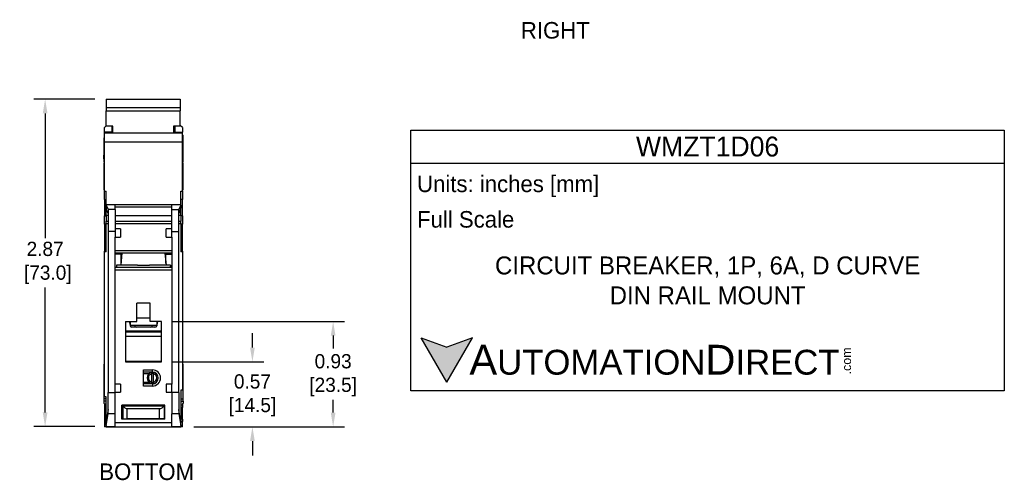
# Model space of a CAD drawing. Header units: inches. Extents: x 640.04 to 648.8, y 478.44 to 488.13.
# Tile 1 of 4: x 640.15 to 648.8, y 478.44 to 482.47. Entities that reach past the tile are written whole.
import ezdxf

# ---------------------------------------------------------------- set-up
doc = ezdxf.new("R2010")
doc.units = ezdxf.units.IN
doc.header["$LTSCALE"] = 8
doc.header["$MEASUREMENT"] = 0
doc.layers.add('Dimensions', color=140, linetype='Continuous')
doc.layers.add('Text', color=140, linetype='Continuous')
doc.styles.add('\\M+2ABAC\\M+2A6A11', font='txt')
doc.dimstyles.get("Standard").update_dxf_attribs({"dimtxt": 0.125, "dimasz": 0.125, "dimexe": 0.1, "dimexo": 0.1, "dimgap": 0.05, "dimtad": 0, "dimtih": 1, "dimtoh": 1, "dimzin": 0, "dimdsep": 46, "dimtxsty": 'Standard', "dimcen": 0, "dimclrd": 256, "dimclre": 256, "dimclrt": 256, "dimadec": 0, "dimazin": 0, "dimtfac": 1, "dimtofl": 0, "dimtmove": 0, "dimatfit": 3, "dimfxl": 0, "dimtolj": 1, "dimtzin": 0, "dimarcsym": 0})

# ---------------------------------------------------------------- blocks, each defined once
blk = doc.blocks.new('*D3')
at = {"layer": 'DEFPOINTS', "color": 0}
for p in [(640.9105, 481.7711), (640.3739, 478.8973), (640.9105, 478.8973)]:
    blk.add_point(p, dxfattribs=at)
at = {"layer": 'Dimensions', "lineweight": -2}
for p, q in [((640.8105, 481.7711), (640.2739, 481.7711)), ((640.3739, 481.6461), (640.3739, 480.5508)), ((640.3739, 479.0223), (640.3739, 480.1175)), ((640.8105, 478.8973), (640.2739, 478.8973))]:
    blk.add_line(p, q, dxfattribs=at)
at = {"layer": 'Dimensions'}
for points in [[(640.353, 481.6461), (640.3947, 481.6461), (640.3739, 481.7711)], [(640.353, 479.0223), (640.3947, 479.0223), (640.3739, 478.8973)]]:
    blk.add_solid(points, dxfattribs=at)
at = {"layer": 'Dimensions', "insert": (640.3739, 480.3342), "char_height": 0.125, "attachment_point": 5}
blk.add_mtext('\\A1;2.87\\P [73.0]', dxfattribs=at)
blk = doc.blocks.new('*D4')
at = {"layer": 'DEFPOINTS', "color": 0}
for p in [(641.3947, 479.4663), (642.1939, 479.4663), (641.5798, 478.8955)]:
    blk.add_point(p, dxfattribs=at)
at = {"layer": 'Dimensions', "lineweight": -2}
for p, q in [((642.1939, 479.5913), (642.1939, 479.7163)), ((641.4947, 479.4663), (642.2939, 479.4663)), ((641.6798, 478.8955), (642.2939, 478.8955)), ((642.1939, 478.7705), (642.1939, 478.6455))]:
    blk.add_line(p, q, dxfattribs=at)
at = {"layer": 'Dimensions'}
for points in [[(642.1731, 479.5913), (642.2148, 479.5913), (642.1939, 479.4663)], [(642.1731, 478.7705), (642.2148, 478.7705), (642.1939, 478.8955)]]:
    blk.add_solid(points, dxfattribs=at)
at = {"layer": 'Dimensions', "char_height": 0.125, "attachment_point": 5}
for s, insert in [('\\A1;0.57', (642.1939, 479.2934)), ('\\A1;[14.5]', (642.1939, 479.0684))]:
    blk.add_mtext(s, dxfattribs=dict(at, insert=insert))
blk = doc.blocks.new('*D5')
at = {"layer": 'DEFPOINTS', "color": 0}
for p in [(641.3947, 479.8207), (642.9026, 479.8207), (641.5798, 478.8955)]:
    blk.add_point(p, dxfattribs=at)
at = {"layer": 'Dimensions', "lineweight": -2}
for p, q in [((641.4947, 479.8207), (643.0026, 479.8207)), ((642.9026, 479.6957), (642.9026, 479.5831)), ((642.9026, 479.0205), (642.9026, 479.1331)), ((641.6798, 478.8955), (643.0026, 478.8955))]:
    blk.add_line(p, q, dxfattribs=at)
at = {"layer": 'Dimensions'}
for points in [[(642.8818, 479.6957), (642.9234, 479.6957), (642.9026, 479.8207)], [(642.8818, 479.0205), (642.9234, 479.0205), (642.9026, 478.8955)]]:
    blk.add_solid(points, dxfattribs=at)
at = {"layer": 'Dimensions', "char_height": 0.125, "attachment_point": 5}
for s, insert in [('\\A1;0.93', (642.9026, 479.4706)), ('\\A1;[23.5]', (642.9026, 479.2456))]:
    blk.add_mtext(s, dxfattribs=dict(at, insert=insert))

msp = doc.modelspace()

# ---------------------------------------------------------------- hatches: boundary and pattern name
at = {"layer": 'Text'}
msp.add_hatch(color=256, dxfattribs=at).paths.add_polyline_path([(643.9002, 479.2887), (644.1249, 479.6778), (643.9002, 479.596), (643.6755, 479.6778)])

# ---------------------------------------------------------------- linework, layer by layer
for p, q in [((640.9105, 481.7711), (640.9105, 481.697)), ((640.9105, 481.7711), (641.5601, 481.7711)), ((641.5601, 481.7711), (641.5601, 481.697)), ((640.9105, 481.697), (640.9105, 481.6693)), ((640.9105, 481.697), (641.5601, 481.697)), ((640.9105, 481.5344), (640.9105, 481.6693)), ((640.9105, 481.6693), (641.5601, 481.6693)), ((641.5601, 481.697), (641.5601, 481.6693)), ((641.5601, 481.5344), (641.5601, 481.6693)), ((640.8947, 481.5215), (640.9105, 481.5372)), ((640.9695, 481.5344), (640.9105, 481.5344)), ((640.9616, 481.4806), (640.9616, 481.5344)), ((640.9695, 481.5274), (640.9616, 481.5274)), ((640.9695, 481.4742), (640.9695, 481.5344)), ((641.501, 481.5344), (641.501, 481.4742)), ((641.5601, 481.5344), (641.501, 481.5344)), ((641.5128, 481.5293), (641.501, 481.5293)), ((641.5128, 481.5344), (641.5128, 481.4806)), ((641.5798, 481.5215), (641.5601, 481.5411)), ((640.8947, 481.4806), (640.8947, 481.5215)), ((640.8947, 481.4742), (640.8947, 481.4806)), ((640.9616, 481.4806), (640.8947, 481.4806)), ((640.8947, 481.4742), (641.5798, 481.4742)), ((640.8947, 481.3955), (640.8947, 481.4742)), ((640.9616, 481.4742), (640.8947, 481.4742)), ((640.8947, 481.4742), (640.8947, 481.4742)), ((640.9616, 481.4742), (640.9616, 481.4806)), ((640.9616, 481.4742), (640.9616, 481.4742)), ((641.5128, 481.4742), (641.5128, 481.4806)), ((641.5128, 481.4806), (641.5798, 481.4806)), ((641.5798, 481.5215), (641.5798, 481.4806)), ((641.5798, 481.4742), (641.5798, 481.4806)), ((641.5798, 481.3955), (641.5798, 481.4742)), ((641.5798, 481.4545), (641.5857, 481.4545)), ((641.5857, 481.2183), (641.5857, 481.4545)), ((640.8888, 481.4329), (640.8888, 481.2807)), ((640.8947, 481.4329), (640.8888, 481.4329)), ((640.8947, 481.3955), (641.5798, 481.3955)), ((640.8947, 480.9624), (640.8947, 481.3955)), ((641.5798, 480.9624), (641.5798, 481.3955)), ((640.8888, 481.2484), (640.8888, 481.2807)), ((640.8947, 481.2807), (640.8888, 481.2807)), ((640.8947, 481.2484), (640.8888, 481.2484)), ((640.8888, 481.2484), (640.8888, 481.2183)), ((640.8947, 481.2183), (640.8888, 481.2183)), ((640.8888, 481.2104), (640.8888, 480.9742)), ((640.8947, 481.2104), (640.8888, 481.2104)), ((641.5798, 481.2183), (641.5857, 481.2183)), ((641.5798, 481.2104), (641.5857, 481.2104)), ((641.5857, 480.9742), (641.5857, 481.2104)), ((640.8947, 480.9742), (640.8888, 480.9742)), ((640.8947, 480.9624), (640.9105, 480.9624)), ((640.8947, 480.8915), (640.8947, 480.9624)), ((640.9105, 480.8443), (640.9105, 480.9624)), ((641.564, 480.8443), (641.564, 480.9624)), ((641.564, 480.9624), (641.5798, 480.9624)), ((641.5798, 480.9742), (641.5857, 480.9742)), ((641.5798, 480.9624), (641.5798, 480.8915)), ((640.8947, 480.8915), (640.8947, 480.7471)), ((640.8947, 480.8915), (640.9105, 480.8915)), ((641.564, 480.8443), (640.9105, 480.8443)), ((640.9105, 480.8443), (640.9105, 480.8441)), ((640.9892, 480.8441), (640.9105, 480.8441)), ((640.9105, 480.8415), (640.9105, 480.8441)), ((640.9105, 480.8246), (640.9105, 480.8415)), ((640.9105, 480.8415), (640.9262, 480.8041)), ((640.9892, 480.8041), (640.9892, 480.8441)), ((641.4853, 480.8041), (641.4853, 480.8441)), ((641.564, 480.8441), (641.4853, 480.8441)), ((641.564, 480.8415), (641.5483, 480.8041)), ((641.5798, 480.8915), (641.564, 480.8915)), ((641.564, 480.8443), (641.564, 480.8441)), ((641.564, 480.8415), (641.564, 480.8441)), ((641.564, 480.8415), (641.564, 480.8246)), ((641.5798, 480.7471), (641.5798, 480.8915)), ((640.9105, 480.7498), (640.9105, 480.8246)), ((640.9105, 480.8246), (640.9106, 480.8021)), ((640.9105, 480.7498), (640.9105, 480.7005)), ((640.9262, 480.7498), (640.9105, 480.7498)), ((640.9106, 480.8021), (640.9262, 480.7651)), ((640.9892, 480.8041), (640.9262, 480.8041)), ((640.9262, 480.8041), (640.9262, 480.609)), ((641.4853, 480.8246), (640.9892, 480.8246)), ((640.9892, 480.8041), (640.9892, 480.6317)), ((640.9892, 480.7498), (641.4853, 480.7498)), ((641.4853, 480.6317), (641.4853, 480.8041)), ((641.4853, 480.8041), (641.5483, 480.8041)), ((641.5483, 480.609), (641.5483, 480.8041)), ((641.5483, 480.7651), (641.5638, 480.8021)), ((641.564, 480.7498), (641.5483, 480.7498)), ((641.564, 480.8246), (641.5638, 480.8021)), ((641.564, 480.7498), (641.564, 480.8246)), ((641.564, 480.7498), (641.564, 480.7005)), ((640.8947, 480.6745), (640.8947, 480.7471)), ((640.8947, 480.7471), (640.9105, 480.7471)), ((640.8947, 480.6745), (640.8947, 480.437)), ((640.9105, 480.6745), (640.8947, 480.6745)), ((640.9105, 480.6799), (640.9105, 480.7005)), ((640.9105, 480.7005), (640.9262, 480.7005)), ((640.9105, 480.6799), (640.9262, 480.6799)), ((640.9105, 480.4309), (640.9105, 480.6799)), ((640.9892, 480.7005), (641.4853, 480.7005)), ((640.9892, 480.6799), (641.4853, 480.6799)), ((641.5483, 480.7005), (641.564, 480.7005)), ((641.5483, 480.6799), (641.564, 480.6799)), ((641.5798, 480.7471), (641.564, 480.7471)), ((641.564, 480.6799), (641.564, 480.7005)), ((641.564, 480.6799), (641.564, 480.4309)), ((641.5798, 480.6745), (641.564, 480.6745)), ((641.5798, 480.7471), (641.5798, 480.6745)), ((641.5798, 480.437), (641.5798, 480.6745)), ((640.9892, 480.609), (640.9262, 480.609)), ((640.9262, 480.609), (640.9262, 479.1978)), ((640.9893, 480.6317), (640.9892, 480.6317)), ((640.9892, 480.609), (640.9892, 480.5608)), ((641.0364, 480.6317), (640.9893, 480.6317)), ((641.0364, 480.6317), (641.0364, 480.5608)), ((641.438, 480.5608), (641.438, 480.6317)), ((641.4851, 480.6317), (641.438, 480.6317)), ((641.4851, 480.6317), (641.4853, 480.6317)), ((641.4853, 480.5608), (641.4853, 480.609)), ((641.4853, 480.609), (641.5483, 480.609)), ((641.5483, 479.1978), (641.5483, 480.609)), ((640.9892, 480.5608), (641.0364, 480.5608)), ((640.9892, 479.2695), (640.9892, 480.5608)), ((641.438, 480.5608), (641.4853, 480.5608)), ((641.4853, 480.5608), (641.4853, 479.2695)), ((640.8947, 480.437), (640.9105, 480.437)), ((640.8947, 480.4309), (640.8947, 480.437)), ((640.9105, 480.4309), (640.8947, 480.4309)), ((640.8947, 479.1593), (640.8947, 480.4309)), ((641.4853, 480.4388), (640.9892, 480.4388)), ((641.4853, 480.4191), (640.9892, 480.4191)), ((641.0404, 480.412), (640.9892, 480.412)), ((641.0483, 480.4191), (641.039, 480.3128)), ((641.0404, 480.4191), (641.0404, 480.412)), ((641.0404, 480.3285), (641.0404, 480.412)), ((641.4262, 480.4191), (641.4355, 480.3128)), ((641.4341, 480.412), (641.4341, 480.4191)), ((641.4341, 480.412), (641.4853, 480.412)), ((641.4341, 480.3285), (641.4341, 480.412)), ((641.5798, 480.437), (641.564, 480.437)), ((641.5798, 480.4309), (641.564, 480.4309)), ((641.5798, 480.437), (641.5798, 480.4309)), ((641.5798, 480.4309), (641.5798, 479.2183)), ((641.4853, 480.2931), (640.9892, 480.2931)), ((640.9892, 480.2734), (641.4853, 480.2734)), ((641.001, 480.3128), (641.001, 480.3049)), ((641.184, 480.3128), (641.001, 480.3128)), ((641.001, 480.3049), (641.001, 480.2931)), ((641.184, 480.3128), (641.2905, 480.3128)), ((641.4735, 480.3128), (641.2905, 480.3128)), ((641.4735, 480.3128), (641.4735, 480.3049)), ((641.4735, 480.3049), (641.4735, 480.2931)), ((641.1782, 479.8207), (641.1782, 479.9821)), ((641.2963, 479.9821), (641.1782, 479.9821)), ((641.2963, 479.8207), (641.2963, 479.9821)), ((641.0798, 479.8207), (641.0798, 479.4663)), ((641.0798, 479.8207), (641.1782, 479.8207)), ((641.1131, 479.8207), (641.1191, 479.7897)), ((641.1191, 479.8061), (641.1159, 479.8061)), ((641.1191, 479.8207), (641.1191, 479.7863)), ((641.1782, 479.8522), (641.2963, 479.8522)), ((641.3947, 479.8207), (641.2963, 479.8207)), ((641.3614, 479.8207), (641.3553, 479.7897)), ((641.3553, 479.8207), (641.3553, 479.7863)), ((641.3553, 479.8061), (641.3585, 479.8061)), ((641.3947, 479.4663), (641.3947, 479.8207)), ((641.0798, 479.7301), (641.3947, 479.7301)), ((641.3929, 479.734), (641.0816, 479.734)), ((641.1191, 479.7863), (641.1198, 479.7863)), ((641.1198, 479.7863), (641.1206, 479.7822)), ((641.3545, 479.7852), (641.12, 479.7852)), ((641.3384, 479.7695), (641.136, 479.7695)), ((641.3547, 479.7863), (641.3539, 479.7822)), ((641.3553, 479.7863), (641.3547, 479.7863)), ((641.0798, 479.6908), (641.3947, 479.6908)), ((641.3947, 479.4683), (641.0798, 479.4683)), ((641.0798, 479.4663), (641.3947, 479.4663)), ((640.8888, 479.4467), (640.8888, 479.3364)), ((640.8947, 479.4467), (640.8888, 479.4467)), ((641.2372, 479.2537), (641.2372, 479.3955)), ((641.2372, 479.3955), (641.316, 479.3955)), ((641.316, 479.3758), (641.2372, 479.3758)), ((641.3101, 479.3732), (641.3101, 479.3612)), ((641.316, 479.3758), (641.316, 479.3955)), ((641.3258, 479.3612), (641.3258, 479.3732)), ((641.5798, 479.4467), (641.5857, 479.4467)), ((641.5857, 479.3364), (641.5857, 479.4467)), ((640.8888, 479.3364), (640.8888, 479.2183)), ((640.8947, 479.3364), (640.8888, 479.3364)), ((641.2372, 479.364), (641.2884, 479.364)), ((641.2884, 479.2852), (641.2372, 479.2852)), ((641.3101, 479.288), (641.3101, 479.3612)), ((641.3101, 479.288), (641.3101, 479.276)), ((641.3258, 479.288), (641.3258, 479.3612)), ((641.3258, 479.276), (641.3258, 479.288)), ((641.3475, 479.364), (641.3487, 479.364)), ((641.3475, 479.2852), (641.3487, 479.2852)), ((641.5798, 479.3364), (641.5857, 479.3364)), ((641.5857, 479.2183), (641.5857, 479.3364)), ((640.8947, 479.2183), (640.8888, 479.2183)), ((640.8888, 479.2183), (640.8888, 479.1412)), ((640.9262, 479.1978), (640.9892, 479.1978)), ((640.9262, 479.0099), (640.9262, 479.1978)), ((640.9892, 479.1986), (640.9892, 479.2695)), ((641.0364, 479.2695), (640.9892, 479.2695)), ((640.9892, 479.1986), (641.0364, 479.1986)), ((640.9892, 479.1978), (640.9892, 479.1986)), ((640.9892, 479.0099), (640.9892, 479.1978)), ((641.0364, 479.2695), (641.0364, 479.1986)), ((641.316, 479.2734), (641.2372, 479.2734)), ((641.316, 479.2537), (641.2372, 479.2537)), ((641.316, 479.2734), (641.316, 479.2537)), ((641.4853, 479.2695), (641.438, 479.2695)), ((641.438, 479.2695), (641.438, 479.1986)), ((641.438, 479.1986), (641.4853, 479.1986)), ((641.4853, 479.1986), (641.4853, 479.2695)), ((641.4853, 479.1986), (641.4853, 479.1978)), ((641.4853, 479.1978), (641.4853, 479.0099)), ((641.5483, 479.1978), (641.4853, 479.1978)), ((641.5483, 479.1978), (641.5483, 479.0099)), ((641.564, 479.2183), (641.564, 478.9348)), ((641.5798, 479.2183), (641.564, 479.2183)), ((641.5798, 479.2183), (641.5857, 479.2183)), ((641.5857, 479.1412), (641.5857, 479.2183)), ((640.9105, 479.1412), (640.8888, 479.1412)), ((640.8888, 479.1412), (640.8888, 479.1219)), ((640.9105, 479.1219), (640.8888, 479.1219)), ((640.8888, 479.1219), (640.8888, 479.1002)), ((640.9105, 479.1593), (640.8947, 479.1593)), ((640.9105, 478.9348), (640.9105, 479.1593)), ((641.564, 479.1412), (641.5857, 479.1412)), ((641.564, 479.1219), (641.5857, 479.1219)), ((641.5857, 479.1219), (641.5857, 479.1412)), ((641.5857, 479.1219), (641.5857, 479.1002)), ((640.8947, 479.1002), (640.8888, 479.1002)), ((640.8947, 479.1002), (640.8947, 479.0845)), ((640.9105, 479.0845), (640.8947, 479.0845)), ((640.8947, 479.0845), (640.8947, 479.0648)), ((640.8947, 479.0648), (640.8947, 478.9624)), ((640.9105, 479.0648), (640.8947, 479.0648)), ((640.9262, 479.0475), (640.9106, 478.9471)), ((641.0483, 478.9624), (641.0483, 479.0845)), ((641.4262, 479.0845), (641.0483, 479.0845)), ((641.0483, 479.0795), (641.0561, 479.0795)), ((641.0561, 479.0795), (641.0594, 479.0795)), ((641.0561, 479.0795), (641.0561, 478.9673)), ((641.0594, 479.0795), (641.415, 479.0795)), ((641.0955, 479.0559), (641.379, 479.0559)), ((641.0955, 478.9673), (641.0955, 479.0559)), ((641.1979, 479.0845), (641.1979, 479.0795)), ((641.2766, 479.0845), (641.2766, 479.0795)), ((641.379, 478.9673), (641.379, 479.0559)), ((641.4183, 479.0795), (641.415, 479.0795)), ((641.4262, 479.0795), (641.4183, 479.0795)), ((641.4183, 479.0795), (641.4183, 478.9673)), ((641.4262, 478.9624), (641.4262, 479.0845)), ((641.5638, 478.9471), (641.5483, 479.0475)), ((641.5798, 479.0845), (641.564, 479.0845)), ((641.5798, 479.0648), (641.564, 479.0648)), ((641.5798, 479.1002), (641.5857, 479.1002)), ((641.5798, 479.1002), (641.5798, 479.0845)), ((641.5798, 479.0845), (641.5798, 479.0648)), ((641.5798, 478.9624), (641.5798, 479.0648)), ((640.8947, 478.9624), (640.8947, 478.9427)), ((640.9105, 478.9624), (640.8947, 478.9624)), ((640.8947, 478.9427), (640.9105, 478.9427)), ((640.8947, 478.9427), (640.8947, 478.8955)), ((640.9105, 478.9084), (640.9262, 479.0099)), ((640.9105, 478.9348), (640.9106, 478.9471)), ((640.9105, 478.9084), (640.9105, 478.9348)), ((640.9892, 479.0099), (640.9262, 479.0099)), ((640.9892, 478.8973), (640.9892, 479.0099)), ((640.9892, 478.9348), (641.4853, 478.9348)), ((641.0483, 478.9673), (641.0561, 478.9673)), ((641.4262, 478.9624), (641.0483, 478.9624)), ((641.0561, 478.9673), (641.0955, 478.9673)), ((641.0837, 478.9673), (641.0837, 478.9624)), ((641.379, 478.9673), (641.0955, 478.9673)), ((641.1782, 478.9624), (641.1782, 478.9673)), ((641.2963, 478.9624), (641.2963, 478.9673)), ((641.4183, 478.9673), (641.379, 478.9673)), ((641.3908, 478.9624), (641.3908, 478.9673)), ((641.4262, 478.9673), (641.4183, 478.9673)), ((641.4853, 478.8973), (641.4853, 479.0099)), ((641.5483, 479.0099), (641.4853, 479.0099)), ((641.5483, 479.0099), (641.564, 478.9084)), ((641.564, 478.9348), (641.5638, 478.9471)), ((641.5798, 478.9624), (641.564, 478.9624)), ((641.564, 478.9427), (641.5798, 478.9427)), ((641.564, 478.9084), (641.564, 478.9348)), ((641.5798, 478.9624), (641.5798, 478.9427)), ((641.5798, 478.8955), (641.5798, 478.9427)), ((640.9105, 478.8955), (640.8947, 478.8955)), ((640.9105, 478.9084), (640.9105, 478.8973)), ((640.9105, 478.8973), (640.9892, 478.8973)), ((640.9105, 478.8955), (640.9105, 478.8973)), ((640.9105, 478.8955), (641.564, 478.8955)), ((641.4853, 478.8973), (641.564, 478.8973)), ((641.564, 478.9084), (641.564, 478.8973)), ((641.564, 478.8955), (641.564, 478.8973)), ((641.5798, 478.8955), (641.564, 478.8955))]:
    msp.add_line(p, q)
for centre, radius, start, end in [((641.0207, 480.3049), 0.0197, 180, 216.8699), ((641.4538, 480.3049), 0.0197, 323.1301, 0), ((641.136, 479.7852), 0.0748, 221.19331, 223.2874), ((641.136, 479.7852), 0.0157, 191, 270), ((641.1742, 479.7852), 0.0157, 180, 270), ((641.3002, 479.7852), 0.0157, 270, 0), ((641.3384, 479.7852), 0.0157, 270, 349), ((641.3384, 479.7852), 0.0748, 316.7126, 318.80669), ((641.3179, 479.3246), 0.0492, 99.2069, 260.7931), ((641.3179, 479.3246), 0.0492, 80.7931, 99.2069), ((641.316, 479.3246), 0.0709, 270, 90), ((641.316, 479.3246), 0.0512, 270, 90), ((641.3179, 479.3246), 0.0492, 279.2069, 80.7931), ((641.3179, 479.3246), 0.0374, 102.1532, 257.8468), ((641.3179, 479.3246), 0.0374, 282.1532, 77.8468), ((641.3179, 479.3246), 0.0492, 260.7931, 279.2069), ((641.0955, 479.0953), 0.0394, 203.57818, 270), ((641.379, 479.0953), 0.0394, 270, 336.42182)]:
    msp.add_arc(centre, radius, start, end)
for centre, major_axis, start_param, end_param in [((641.0089, 480.609), (0, -0.1969), 4.596938, 4.712389), ((641.4656, 480.609), (0, 0.1969), 4.712389, 4.82784)]:
    msp.add_ellipse(centre, major_axis=major_axis, ratio=0.1, start_param=start_param, end_param=end_param)
for p, q in [((643.5853, 481.4993), (648.7956, 481.4993)), ((643.5853, 479.2113), (643.5853, 481.4993)), ((648.7956, 481.4993), (648.7956, 479.2113)), ((643.5853, 481.2084), (648.7956, 481.2084)), ((643.9002, 479.2887), (643.6755, 479.6778)), ((643.6755, 479.6778), (643.9002, 479.596)), ((643.9002, 479.2887), (644.1249, 479.6778)), ((644.1249, 479.6778), (643.9002, 479.596)), ((648.7956, 479.2113), (643.5853, 479.2113))]:
    msp.add_line(p, q, dxfattribs=at)

# ---------------------------------------------------------------- texts
for s, insert, char_height, width, attachment_point in [('RIGHT', (644.8534, 482.3738), 0.14545, 1.414916, 5), (' Units: inches [mm]', (643.5853, 481.0062), 0.145445, 5.224428, 4), (' Full Scale', (643.5853, 480.7153), 0.145445, 5.210238, 4), ('CIRCUIT BREAKER, 1P, 6A, D CURVE\\PDIN RAIL MOUNT', (646.1905, 480.1794), 0.1575, 5.210238, 5), ('BOTTOM', (641.2653, 478.5007), 0.14545, 1.414916, 5)]:
    msp.add_mtext(s, dxfattribs=dict(at, insert=insert, char_height=char_height, width=width, attachment_point=attachment_point))
at = {"layer": 'Text', "style": '\\M+2ABAC\\M+2A6A11'}
for s, insert, char_height, width, attachment_point in [('WMZT1D06', (646.1905, 481.3538), 0.17453, 5.210238, 5), ('{\\fArial|b0|i0|c0|p34;     \\H1.2x;A\\H0.8333x;UTOMATION\\H1.2x;D\\H0.8333x;IRECT}', (643.6755, 479.4829), 0.218168, 3.702315, 4)]:
    msp.add_mtext(s, dxfattribs=dict(at, insert=insert, char_height=char_height, width=width, attachment_point=attachment_point))
at = {"layer": 'Text', "insert": (647.3712, 479.3553), "char_height": 0.07854, "width": 0.232742, "attachment_point": 1, "rotation": 90, "style": '\\M+2ABAC\\M+2A6A11'}
msp.add_mtext('{\\fArial|b0|i0|c0|p34;.com}', dxfattribs=at)

# ---------------------------------------------------------------- dimensions: what is measured, and where the dimension line sits
at = {"layer": 'Dimensions'}
dim = msp.add_linear_dim(base=(640.3739, 478.8973), p1=(640.9105, 481.7711), p2=(640.9105, 478.8973), angle=90, dimstyle='Standard', override={"dimpost": '\\X'}, dxfattribs=at)
dim.commit()
dim.dimension.update_dxf_attribs({"geometry": '*D3', "text_midpoint": (640.3739, 480.3342), "dimtype": 160})
for base, p2, picture, middle in [((642.9026, 479.8207), (641.3947, 479.8207), '*D5', (642.9026, 479.3581)), ((642.1939, 479.4663), (641.3947, 479.4663), '*D4', (642.1939, 479.1809))]:
    dim = msp.add_linear_dim(base=base, p1=(641.5798, 478.8955), p2=p2, angle=90, dimstyle='Standard', override={"dimpost": '\\X'}, dxfattribs=at)
    dim.commit()
    dim.dimension.update_dxf_attribs({"geometry": picture, "text_midpoint": middle})

doc.saveas('drawing.dxf')
